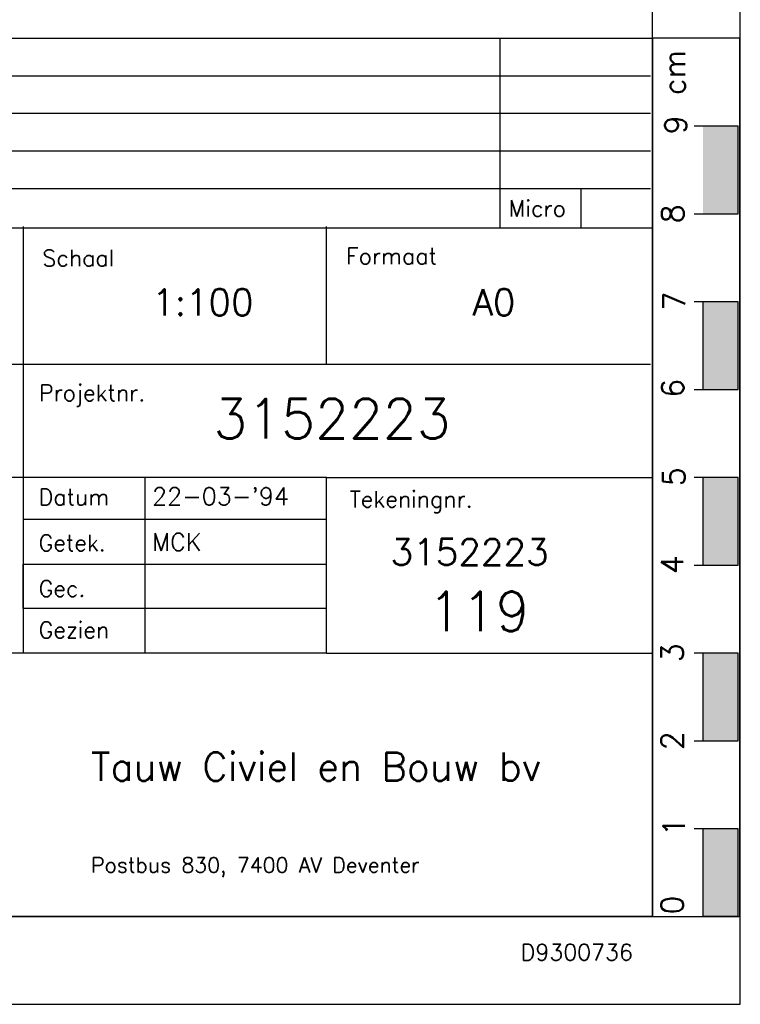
# Model space of a CAD drawing. Extents: x 0 to 118900, y 0 to 84100.
# Tile 11 of 16: x 110693 to 118900, y 0 to 11213. Entities that reach past the tile are written whole.
import ezdxf
from ezdxf.enums import TextEntityAlignment as Align

# ---------------------------------------------------------------- set-up
doc = ezdxf.new("R2010")
doc.units = 0
doc.header["$LTSCALE"] = 60
doc.header["$MEASUREMENT"] = 0
for name, color, linetype in [('BETON', 8, 'CONTINUOUS'), ('KADER', 2, 'CONTINUOUS'), ('STEMPEL', 4, 'CONTINUOUS'), ('WEGEN-TEGELPADEN', 130, 'CONTINUOUS')]:
    doc.layers.add(name, color=color, linetype=linetype)
doc.styles.add('ROMANS', font='romans')
doc.styles.get("Standard").update_dxf_attribs({"font": 'simplex'})

# ---------------------------------------------------------------- blocks, each defined once
blk = doc.blocks.new('STEMPEL')
at = {"layer": 'WEGEN-TEGELPADEN'}
blk.add_lwpolyline([(73111, 47751), (58795, 47751)], dxfattribs=at)
at = {"layer": 'WEGEN-TEGELPADEN', "color": 1}
blk.add_lwpolyline([(73111, 47751), (76823, 47751)], dxfattribs=at)
blk.add_text('Tauw Civiel en Bouw bv', height=321.43, dxfattribs=at).set_placement((70429, 46297))
at = {"layer": 'WEGEN-TEGELPADEN'}
blk.add_text('Postbus 830, 7400 AV Deventer', height=171.43, dxfattribs=at).set_placement((70429, 45251))

msp = doc.modelspace()

# ---------------------------------------------------------------- linework, layer by layer
at = {"layer": 'KADER', "color": 3}
msp.add_lwpolyline([(0, 0), (118900, 0), (118900, 0), (118900, 84100), (0, 84100)], close=True, dxfattribs=at)
at = {"layer": 'KADER'}
msp.add_lwpolyline([(1000, 1000), (117900, 1000), (117900, 1000), (117900, 83100), (1000, 83100)], close=True, dxfattribs=at)
at = {"layer": 'STEMPEL', "color": 1}
msp.add_line((99866, 11002), (117900, 11002), dxfattribs=at)
at = {"layer": 'STEMPEL'}
for p, q in [((118476, 7000), (118476, 8000)), ((114189, 6000), (99873, 6000))]:
    msp.add_line(p, q, dxfattribs=at)
for points in [[(116162, 11000), (116162, 8843)], [(118890, 11002), (118890, 1000)], [(117876, 10571), (99876, 10571)], [(117876, 10143), (99876, 10143)], [(117876, 9714), (99876, 9714)], [(117876, 9286), (99876, 9286)], [(110733, 8857), (110733, 4000)], [(114189, 7286), (114189, 8857)], [(117876, 7286), (99876, 7286)], [(112117, 6000), (112117, 4000)], [(118476, 5000), (118476, 6000)], [(114189, 5521), (110733, 5521)], [(112117, 4507), (110733, 4507), (110733, 5014), (114189, 5014)], [(114189, 4507), (112117, 4507)], [(114189, 4000), (99873, 4000)], [(118476, 3000), (118476, 4000)], [(118876, 1000), (118476, 1000), (118476, 2000)]]:
    msp.add_lwpolyline(points, dxfattribs=at)
at = {"layer": 'STEMPEL', "linetype": 'Continuous'}
for points in [[(118890, 11002), (117900, 11002)], [(117084, 9286), (117084, 8843)], [(117900, 1000), (118890, 1000)]]:
    msp.add_lwpolyline(points, dxfattribs=at)
at = {"layer": 'STEMPEL', "color": 1}
for points in [[(117900, 11002), (117900, 1000)], [(118376, 9000), (118876, 9000), (118876, 10000), (118376, 10000)], [(99866, 8843), (117900, 8843)], [(118376, 7000), (118876, 7000), (118876, 8000), (118376, 8000)], [(114189, 4000), (114189, 6000), (117900, 6000)], [(118376, 5000), (118876, 5000), (118876, 6000), (118376, 6000)], [(114189, 4000), (117900, 4000)], [(118376, 3000), (118876, 3000), (118876, 4000), (118376, 4000)], [(118876, 1000), (118876, 2000), (118376, 2000)], [(117900, 1000), (99866, 1000)]]:
    msp.add_lwpolyline(points, dxfattribs=at)
for points in [[(118476, 10000), (118876, 10000), (118476, 9000), (118876, 9000)], [(118476, 8000), (118876, 8000), (118476, 7000), (118876, 7000)], [(118476, 6000), (118876, 6000), (118476, 5000), (118876, 5000)], [(118476, 4000), (118876, 4000), (118476, 3000), (118876, 3000)], [(118476, 2000), (118876, 2000), (118476, 1000), (118876, 1000)]]:
    msp.add_solid(points, dxfattribs=at)

# ---------------------------------------------------------------- block references
at = {"layer": 'BETON'}
msp.add_blockref('STEMPEL', (41077, -43751), dxfattribs=at)

# ---------------------------------------------------------------- texts
at = {"layer": 'KADER', "color": 3, "style": 'ROMANS'}
msp.add_text('D9300736', height=185, dxfattribs=at).set_placement((116400, 500))
at = {"layer": 'STEMPEL'}
msp.add_text('cm', height=250, rotation=90, dxfattribs=at).set_placement((118273, 10868), align=Align.RIGHT)
for s, p in [('9', (118289, 10015)), ('8', (118255, 9002)), ('7', (118273, 8008)), ('6', (118255, 7015)), ('5', (118268, 6008)), ('4', (118250, 5006)), ('3', (118250, 4004)), ('2', (118250, 3002)), ('1', (118268, 2021)), ('0', (118250, 1130))]:
    msp.add_text(s, height=250, rotation=90, dxfattribs=at).set_placement(p, align=Align.CENTER)
for s, height, p in [('Micro', 185.7, (116261, 8970)), ('Schaal', 185.7, (110951, 8405)), ('Formaat', 185.7, (114410, 8428)), ('Projektnr.', 185.7, (110913, 6870)), ('Datum', 185.7, (110909, 5683)), ('Tekeningnr.', 185.71, (114451, 5659)), ('Getek.', 185.7, (110909, 5162)), ('Gec.', 185.7, (110909, 4641)), ('Gezien', 185.7, (110909, 4170))]:
    msp.add_text(s, height=height, dxfattribs=at).set_placement(p)
at = {"layer": 'STEMPEL', "color": 7, "style": 'ROMANS'}
for s, p in [('1:100', (112200, 7845)), ('A0', (115850, 7845))]:
    msp.add_text(s, height=300, dxfattribs=at).set_placement(p)
at = {"layer": 'STEMPEL', "color": 1, "style": 'ROMANS'}
msp.add_text('3152223 ', height=450, dxfattribs=at).set_placement((112900, 6445))
at = {"layer": 'STEMPEL', "color": 4, "style": 'ROMANS'}
for s, p in [("22-03-'94", (112200, 5685)), ('MCK   ', (112200, 5165))]:
    msp.add_text(s, height=200, dxfattribs=at).set_placement(p)
at = {"layer": 'STEMPEL', "color": 7, "style": 'ROMANS'}
msp.add_text('3152223 ', height=300, dxfattribs=at).set_placement((115920, 5000), align=Align.CENTER)
at = {"layer": 'STEMPEL', "color": 1, "style": 'ROMANS'}
msp.add_text('119', height=450, dxfattribs=at).set_placement((115920, 4250), align=Align.CENTER)

doc.saveas('drawing.dxf')
